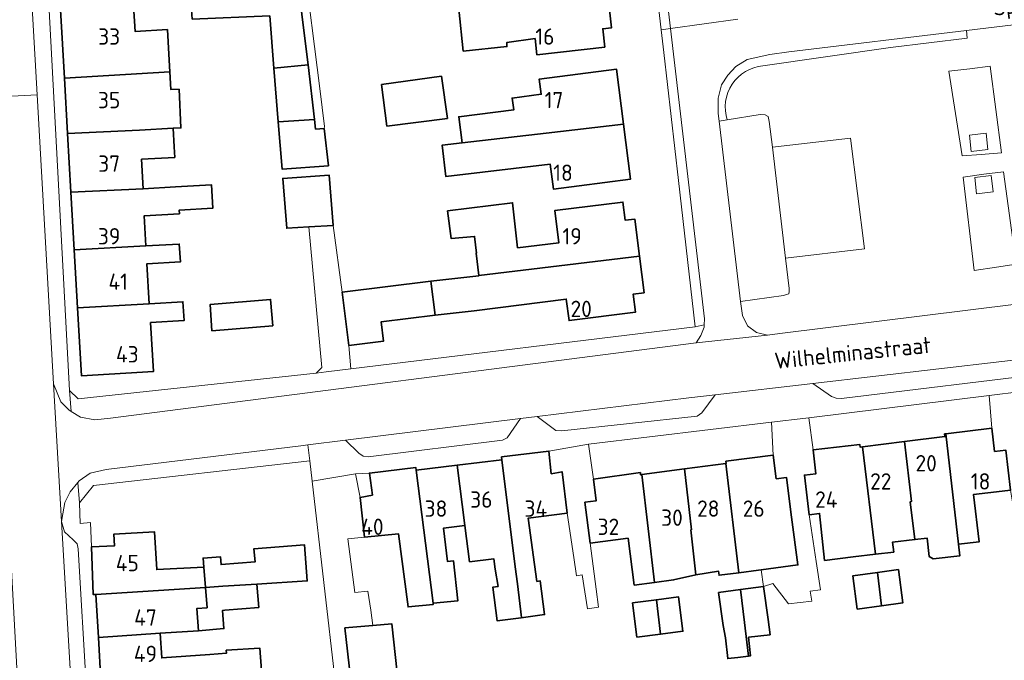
# Model space of a CAD drawing. Header units: metres. Extents: x 245598 to 248629, y 478632 to 481821.
# Tile 40 of 122: x 247546 to 247655, y 479422 to 479493. Entities that reach past the tile are written whole.
import ezdxf
from ezdxf.enums import TextEntityAlignment as Align

# ---------------------------------------------------------------- set-up
doc = ezdxf.new("R2010")
doc.units = ezdxf.units.M
for name, color, linetype, lineweight in [('B-XX-GR-GROENVOORZIENING-GV', 80, 'Continuous', 18), ('B-XX-OG-BEBOUWING-GV', 7, 'Continuous', 35), ('B-XX-OG-BEBOUWING-T18', 10, 'Continuous', 18), ('B-XX-OG-TERREIN_ERF-GV', 7, 'Continuous', 18), ('B-XX-OG-TOPOGRAFIE-T18', 10, 'Continuous', 18), ('B-XX-VH-VERHARDING_GESLOTEN-GV', 252, 'Continuous', 18), ('B-XX-VH-VERHARDING_HALFVERHARDING-GV', 252, 'Continuous', 18), ('B-XX-VH-VERHARDING_OPEN-GV', 252, 'Continuous', 18)]:
    doc.layers.add(name, color=color, linetype=linetype, lineweight=lineweight)
doc.styles.add('NLCS-ISO-M-T18', font='NLCS-ISO.ttf', dxfattribs={"height": 1.8})

msp = doc.modelspace()

# ---------------------------------------------------------------- linework, layer by layer
at = {"layer": 'B-XX-GR-GROENVOORZIENING-GV'}
for points in [[(247659.875, 479492.787), (247650.452, 479491.654), (247650.535, 479490.823), (247642.081, 479489.778), (247628.011, 479487.778)], [(247624.095, 479481.82), (247627.725, 479482.4), (247628.275, 479482.388), (247628.6, 479482.175), (247628.725, 479481.625), (247629.062, 479478.797), (247637.678, 479479.823), (247639.197, 479467.622), (247630.516, 479466.588), (247630.912, 479463.263), (247630.912, 479462.9), (247630.888, 479462.675), (247630.625, 479462.588), (247630.287, 479462.463), (247625.544, 479461.826), (247625.575, 479461.563), (247625.775, 479460.262), (247626.313, 479459.125), (247627.325, 479458.413), (247628.533, 479458.113), (247629.9, 479458.275), (247661.238, 479462.175)]]:
    msp.add_lwpolyline(points, dxfattribs=at)
msp.add_lwpolyline([(247628.011, 479487.778, 0.4821466), (247624.095, 479481.82)], format="xyb", dxfattribs=at)
for points in [[(247649.956, 479477.861), (247652.071, 479478.015), (247654.311, 479478.179), (247653.037, 479487.739), (247650.796, 479487.459), (247648.498, 479487.172)], [(247649.956, 479477.861), (247648.498, 479487.172), (247650.796, 479487.459), (247653.037, 479487.739), (247654.311, 479478.179), (247652.071, 479478.015)], [(247650.977, 479478.334), (247652.808, 479478.552), (247652.594, 479480.356), (247650.763, 479480.139)], [(247650.977, 479478.334), (247650.763, 479480.139), (247652.594, 479480.356), (247652.808, 479478.552)], [(247629.062, 479478.797), (247630.516, 479466.588), (247639.197, 479467.622), (247637.678, 479479.823)], [(247651.3, 479465.237), (247653.747, 479465.595), (247655.905, 479465.911), (247654.524, 479476.108), (247652.366, 479475.825), (247650.062, 479475.524)], [(247651.3, 479465.237), (247650.062, 479475.524), (247652.366, 479475.825), (247654.524, 479476.108), (247655.905, 479465.911), (247653.747, 479465.595)], [(247651.561, 479473.675), (247653.392, 479473.893), (247653.178, 479475.697), (247651.347, 479475.479)], [(247651.561, 479473.675), (247651.347, 479475.479), (247653.178, 479475.697), (247653.392, 479473.893)], [(247648.164, 479447.249), (247653.242, 479447.851), (247652.956, 479451.467), (247633.066, 479449.005), (247633.536, 479445.486), (247638.698, 479446.057), (247638.731, 479445.773), (247639.006, 479445.807), (247643.613, 479446.385), (247648.067, 479446.943), (247648.032, 479447.233)], [(247628.967, 479448.511), (247608.811, 479446.089), (247609.353, 479442.261), (247614.523, 479442.971), (247614.529, 479442.724), (247614.689, 479442.745), (247619.369, 479443.369), (247623.95, 479443.98), (247623.965, 479443.982), (247623.935, 479444.21), (247629.152, 479444.896)]]:
    msp.add_lwpolyline(points, close=True, dxfattribs=at)
at = {"layer": 'B-XX-OG-BEBOUWING-GV'}
for points in [[(247573.694, 479493.288), (247574.138, 479487.5), (247577.925, 479487.888), (247577.212, 479493.438), (247576.925, 479496.612), (247564.938, 479496.037), (247565.163, 479492.925)], [(247602.457, 479494.937), (247594.513, 479494.014), (247595, 479489.4), (247599.825, 479489.888), (247599.825, 479490.362), (247602.922, 479490.776), (247603.12, 479489), (247610.599, 479489.836), (247610.372, 479491.866), (247611.35, 479491.976), (247610.91, 479495.918)], [(247551.077, 479486.408), (247562.68, 479487.111), (247562.567, 479489.076), (247562.422, 479491.764), (247558.848, 479491.572), (247558.687, 479494.39), (247550.646, 479493.93)], [(247562.68, 479487.111), (247551.077, 479486.408), (247551.426, 479480.306), (247559.353, 479480.68), (247563.038, 479480.892), (247563.908, 479480.938), (247563.698, 479485.192), (247562.791, 479485.168)], [(247577.925, 479487.888), (247574.138, 479487.5), (247574.633, 479481.62), (247578.617, 479481.869)], [(247604.144, 479480.358), (247612.652, 479481.343), (247611.872, 479487.415), (247603.377, 479486.322), (247603.592, 479484.652), (247600.387, 479484.225), (247600.563, 479482.925), (247594.512, 479482.162), (247594.873, 479479.284)], [(247586.001, 479485.732), (247586.6, 479481.138), (247593.262, 479481.975), (247592.6, 479486.625)], [(247578.617, 479481.869), (247574.633, 479481.62), (247575.075, 479476.375), (247580.163, 479476.763), (247579.675, 479480.875), (247578.738, 479480.813)], [(247559.353, 479480.68), (247551.426, 479480.306), (247551.795, 479473.871), (247559.763, 479474.228), (247559.577, 479477.48), (247563.222, 479477.69), (247563.156, 479478.838), (247563.038, 479480.892)], [(247612.652, 479481.343), (247604.144, 479480.358), (247594.873, 479479.284), (247592.681, 479479.03), (247593.079, 479475.596), (247604.584, 479476.929), (247604.936, 479474.194), (247613.43, 479475.286)], [(247577.979, 479470.029), (247580.688, 479470.188), (247580.238, 479475.725), (247575.125, 479475.375), (247575.563, 479469.888)], [(247552.16, 479467.505), (247560.04, 479467.933), (247559.851, 479471.248), (247563.748, 479471.472), (247563.725, 479471.883), (247567.433, 479472.097), (247567.285, 479474.661), (247563.326, 479474.433), (247559.763, 479474.228), (247551.795, 479473.871)], [(247600.972, 479467.711), (247600.438, 479472.698), (247593.275, 479471.787), (247593.662, 479468.763), (247596.263, 479468.975), (247596.463, 479467.144), (247596.426, 479467.139), (247596.733, 479464.694), (247614.417, 479466.808), (247613.904, 479470.892), (247612.844, 479470.759), (247612.591, 479472.765), (247605.093, 479471.822), (247605.537, 479468.285)], [(247560.04, 479467.933), (247552.16, 479467.505), (247552.525, 479461.126), (247560.407, 479461.569), (247560.156, 479465.968), (247563.844, 479466.179), (247563.731, 479468.144)], [(247614.417, 479466.808), (247596.733, 479464.694), (247596.739, 479464.649), (247595.724, 479464.521), (247591.443, 479464.053), (247591.902, 479460.3), (247596.193, 479460.799), (247606.361, 479462.078), (247606.66, 479459.704), (247613.969, 479460.623), (247613.718, 479462.618), (247614.925, 479462.77)], [(247581.683, 479462.858), (247582.403, 479456.976), (247586.221, 479457.444), (247585.96, 479459.574), (247591.902, 479460.3), (247591.443, 479464.053)], [(247574.017, 479459.15), (247573.775, 479462.038), (247567.125, 479461.475), (247567.313, 479458.588)], [(247552.525, 479461.126), (247552.954, 479453.638), (247560.869, 479454.091), (247560.559, 479459.5), (247564.247, 479459.711), (247564.128, 479461.782), (247560.407, 479461.569)], [(247648.164, 479447.249), (247649.578, 479435.069), (247651.824, 479435.335), (247651.207, 479440.545), (247654.366, 479440.92), (247655.297, 479441.03), (247654.774, 479445.45), (247653.544, 479445.305), (247653.242, 479447.851)], [(247649.578, 479435.069), (247648.164, 479447.249), (247648.032, 479447.233), (247648.067, 479446.943), (247643.613, 479446.385), (247644.38, 479439.772), (247644.25, 479439.757), (247644.756, 479435.589), (247646.102, 479435.761), (247646.338, 479433.723), (247646.766, 479433.469), (247649.724, 479433.813)], [(247639.006, 479445.807), (247638.731, 479445.773), (247638.698, 479446.057), (247633.536, 479445.486), (247633.849, 479442.844), (247632.591, 479442.695), (247633.108, 479438.326), (247634.257, 479438.462), (247634.804, 479433.298), (247637.968, 479433.676), (247640.402, 479433.965)], [(247639.006, 479445.807), (247640.402, 479433.965), (247642.439, 479434.206), (247642.309, 479435.304), (247644.756, 479435.589), (247644.25, 479439.757), (247644.38, 479439.772), (247643.613, 479446.385)], [(247599.265, 479444.385), (247600.738, 479432.58), (247600.973, 479430.701), (247601.436, 479426.99), (247601.379, 479426.982), (247603.964, 479427.318), (247603.483, 479431.027), (247603.126, 479430.981), (247602.865, 479432.839), (247602.148, 479437.939), (247606.472, 479438.5), (247605.889, 479443.055), (247604.708, 479442.837), (247604.446, 479445.333), (247599.226, 479444.696)], [(247627.816, 479432.258), (247631.865, 479432.789), (247631.173, 479438.06), (247630.598, 479442.44), (247629.493, 479442.295), (247629.152, 479444.896), (247623.935, 479444.21), (247623.965, 479443.982), (247623.95, 479443.98), (247625.348, 479431.934), (247627.52, 479432.219)], [(247584.144, 479435.862), (247587.887, 479436.216), (247588.926, 479428.165), (247591.71, 479428.438), (247591.693, 479428.567), (247589.809, 479443.247), (247589.772, 479443.539), (247584.662, 479442.913), (247584.993, 479440.497), (247583.636, 479440.242)], [(247595.188, 479437.15), (247594.34, 479443.792), (247589.809, 479443.247), (247591.693, 479428.567), (247594.418, 479428.859), (247593.943, 479433.236), (247593.254, 479433.175), (247592.846, 479436.859)], [(247594.34, 479443.792), (247595.188, 479437.15), (247595.699, 479433.145), (247598.358, 479433.485), (247598.541, 479432.313), (247598.837, 479430.423), (247598.253, 479430.347), (247598.734, 479426.639), (247601.379, 479426.982), (247601.436, 479426.99), (247600.973, 479430.701), (247600.738, 479432.58), (247599.265, 479444.385)], [(247620.074, 479436.654), (247620.631, 479431.71), (247623.128, 479432.095), (247623.186, 479431.651), (247625.348, 479431.934), (247623.95, 479443.98), (247619.369, 479443.369), (247620.147, 479436.664)], [(247609.353, 479442.261), (247609.667, 479439.866), (247608.41, 479439.701), (247609.003, 479435.188), (247613.167, 479435.734), (247613.843, 479430.582), (247616.068, 479430.874), (247614.689, 479442.745), (247614.529, 479442.724), (247614.523, 479442.971)], [(247614.689, 479442.745), (247616.068, 479430.874), (247618.176, 479431.15), (247620.631, 479431.71), (247620.074, 479436.654), (247620.147, 479436.664), (247619.369, 479443.369)], [(247566.428, 479432.568), (247561.25, 479432.276), (247560.994, 479436.448), (247556.523, 479436.202), (247556.601, 479434.912), (247554.038, 479434.774), (247554.243, 479429.536), (247554.526, 479429.554), (247566.613, 479430.321)], [(247566.428, 479432.568), (247566.613, 479430.321), (247568.517, 479430.442), (247572.278, 479430.68), (247577.825, 479431.032), (247577.533, 479435), (247571.933, 479434.567), (247572.078, 479433.136), (247568.322, 479432.83), (247568.274, 479433.686), (247566.35, 479433.555)], [(247640.639, 479431.956), (247637.909, 479431.578), (247638.413, 479427.939), (247641.069, 479428.306)], [(247641.069, 479428.306), (247643.446, 479428.635), (247642.943, 479432.275), (247640.639, 479431.956)], [(247565.667, 479428.01), (247565.837, 479425.553), (247568.641, 479425.783), (247568.496, 479427.777), (247568.731, 479427.816), (247572.486, 479428.121), (247572.278, 479430.68), (247568.517, 479430.442), (247566.613, 479430.321), (247566.797, 479428.08)], [(247625.562, 479430.089), (247625.985, 479426.446), (247626.415, 479422.738), (247626.644, 479422.767), (247626.444, 479424.833), (247628.8, 479425.1), (247628.581, 479426.802), (247628.084, 479430.434)], [(247554.812, 479424.79), (247561.628, 479425.262), (247565.837, 479425.553), (247565.667, 479428.01), (247566.797, 479428.08), (247566.613, 479430.321), (247554.526, 479429.554)], [(247625.985, 479426.446), (247625.562, 479430.089), (247623.126, 479429.756), (247623.623, 479426.123), (247623.889, 479424.767), (247624.147, 479422.475), (247625.244, 479422.589), (247626.415, 479422.738)], [(247616.291, 479428.954), (247613.665, 479428.619), (247614.144, 479424.854), (247616.728, 479425.184)], [(247616.728, 479425.184), (247619.209, 479425.5), (247618.73, 479429.265), (247616.291, 479428.954)], [(247585.04, 479426.132), (247581.967, 479425.867), (247582.6, 479420.389), (247582.8, 479420.411), (247585.111, 479420.656), (247587.733, 479420.911), (247587.122, 479426.311)], [(247569.055, 479420.928), (247572.768, 479421.167), (247572.613, 479423.625), (247568.899, 479423.39), (247568.919, 479423.067), (247567.089, 479422.935), (247561.79, 479422.552), (247561.628, 479425.262), (247554.812, 479424.79), (247555.097, 479420.03), (247567.179, 479420.807)]]:
    msp.add_lwpolyline(points, close=True, dxfattribs=at)
at = {"layer": 'B-XX-OG-TERREIN_ERF-GV'}
for points in [[(247549.399, 479493.912), (247551.625, 479452), (247552.575, 479451.075), (247578.788, 479453.938), (247579.425, 479454.538), (247577.979, 479470.029), (247575.563, 479469.888), (247575.125, 479475.375), (247580.238, 479475.725), (247580.688, 479470.188), (247581.683, 479462.858), (247591.443, 479464.053), (247595.724, 479464.521), (247596.739, 479464.649), (247596.733, 479464.694), (247596.426, 479467.139), (247596.463, 479467.144), (247596.263, 479468.975), (247593.662, 479468.763), (247593.275, 479471.787), (247600.438, 479472.698), (247600.972, 479467.711), (247605.537, 479468.285), (247605.093, 479471.822), (247612.591, 479472.765), (247612.844, 479470.759), (247613.904, 479470.892), (247614.417, 479466.808), (247614.925, 479462.77), (247613.718, 479462.618), (247613.969, 479460.623), (247606.66, 479459.704), (247606.361, 479462.078), (247596.193, 479460.799), (247591.902, 479460.3), (247585.96, 479459.574), (247586.221, 479457.444), (247582.403, 479456.976), (247582.637, 479454.4), (247620.563, 479459.025), (247618.737, 479475.138), (247617.112, 479489.225), (247616.82, 479491.746), (247615.864, 479500)], [(247577.4, 479499.5), (247579.2, 479485.263), (247579.725, 479481.075), (247579.675, 479480.875), (247580.163, 479476.763), (247575.075, 479476.375), (247574.633, 479481.62), (247574.138, 479487.5), (247573.694, 479493.288)], [(247610.91, 479495.918), (247611.35, 479491.976), (247610.372, 479491.866), (247610.599, 479489.836), (247603.12, 479489), (247602.922, 479490.776), (247599.825, 479490.362), (247599.825, 479489.888), (247595, 479489.4), (247594.513, 479494.014)], [(247558.687, 479494.39), (247558.848, 479491.572), (247562.422, 479491.764), (247562.567, 479489.076), (247562.68, 479487.111), (247562.791, 479485.168), (247563.698, 479485.192), (247563.908, 479480.938), (247563.038, 479480.892), (247563.156, 479478.838), (247563.222, 479477.69), (247559.577, 479477.48), (247559.763, 479474.228), (247563.326, 479474.433), (247567.285, 479474.661), (247567.433, 479472.097), (247563.725, 479471.883), (247563.748, 479471.472), (247559.851, 479471.248), (247560.04, 479467.933), (247563.731, 479468.144), (247563.844, 479466.179), (247560.156, 479465.968), (247560.407, 479461.569), (247564.128, 479461.782), (247564.247, 479459.711), (247560.559, 479459.5), (247560.869, 479454.091), (247552.954, 479453.638), (247552.525, 479461.126), (247552.16, 479467.505), (247551.795, 479473.871), (247551.426, 479480.306), (247551.077, 479486.408), (247550.646, 479493.93)], [(247582.211, 479408.533), (247578.349, 479442.006), (247578.089, 479444.254), (247554.289, 479441.556), (247552.744, 479439.633), (247552.789, 479437.367), (247553.944, 479437.467), (247554.038, 479434.774), (247556.601, 479434.912), (247556.523, 479436.202), (247560.994, 479436.448), (247561.25, 479432.276), (247566.428, 479432.568), (247566.35, 479433.555), (247568.274, 479433.686), (247568.322, 479432.83), (247572.078, 479433.136), (247571.933, 479434.567), (247577.533, 479435), (247577.825, 479431.032), (247572.278, 479430.68), (247572.486, 479428.121), (247568.731, 479427.816), (247568.496, 479427.777), (247568.641, 479425.783), (247565.837, 479425.553), (247561.628, 479425.262), (247561.79, 479422.552), (247567.089, 479422.935), (247568.919, 479423.067), (247568.899, 479423.39), (247572.613, 479423.625), (247572.768, 479421.167)], [(247655.297, 479441.03), (247654.366, 479440.92), (247651.207, 479440.545), (247651.824, 479435.335), (247649.578, 479435.069), (247649.724, 479433.813), (247646.766, 479433.469), (247646.338, 479433.723), (247646.102, 479435.761), (247644.756, 479435.589), (247642.309, 479435.304), (247642.439, 479434.206), (247640.402, 479433.965), (247637.968, 479433.676), (247634.804, 479433.298), (247634.257, 479438.462), (247633.108, 479438.326), (247633.889, 479433.189), (247634.352, 479430.052), (247633.211, 479429.889), (247633.411, 479428.822), (247633.4, 479428.822), (247630.844, 479428.511), (247629.1, 479430.733), (247628.084, 479430.434), (247627.816, 479432.258), (247627.52, 479432.219), (247625.348, 479431.934), (247623.186, 479431.651), (247623.128, 479432.095), (247620.631, 479431.71), (247618.176, 479431.15), (247616.068, 479430.874), (247613.843, 479430.582), (247613.167, 479435.734), (247609.003, 479435.188), (247609.633, 479430.133), (247609.906, 479428.136), (247608.678, 479427.978), (247608.1, 479431.689), (247607.494, 479431.602), (247607.189, 479433.6), (247606.472, 479438.5), (247602.148, 479437.939), (247602.865, 479432.839), (247603.126, 479430.981), (247603.483, 479431.027), (247603.964, 479427.318), (247601.379, 479426.982), (247598.734, 479426.639), (247598.253, 479430.347), (247598.837, 479430.423), (247598.541, 479432.313), (247598.358, 479433.485), (247595.699, 479433.145), (247595.188, 479437.15), (247592.846, 479436.859), (247593.254, 479433.175), (247593.943, 479433.236), (247594.418, 479428.859), (247591.693, 479428.567), (247591.71, 479428.438), (247588.926, 479428.165), (247587.887, 479436.216), (247584.144, 479435.862), (247582.289, 479435.656), (247583.067, 479429.756), (247584.5, 479429.9), (247584.811, 479427.8), (247585.04, 479426.132), (247587.122, 479426.311), (247587.733, 479420.911)]]:
    msp.add_lwpolyline(points, dxfattribs=at)
for points in [[(247603.592, 479484.652), (247603.377, 479486.322), (247611.872, 479487.415), (247612.652, 479481.343), (247613.43, 479475.286), (247604.936, 479474.194), (247604.584, 479476.929), (247593.079, 479475.596), (247592.681, 479479.03), (247594.873, 479479.284), (247594.512, 479482.162), (247600.563, 479482.925), (247600.387, 479484.225)], [(247586.001, 479485.732), (247592.6, 479486.625), (247593.262, 479481.975), (247586.6, 479481.138)], [(247573.775, 479462.038), (247574.017, 479459.15), (247567.313, 479458.588), (247567.125, 479461.475)], [(247583.144, 479442.833), (247583.636, 479440.242), (247584.993, 479440.497), (247584.662, 479442.913)], [(247641.069, 479428.306), (247638.413, 479427.939), (247637.909, 479431.578), (247640.639, 479431.956), (247642.943, 479432.275), (247643.446, 479428.635)], [(247628.084, 479430.434), (247628.581, 479426.802), (247628.8, 479425.1), (247626.444, 479424.833), (247626.644, 479422.767), (247626.415, 479422.738), (247625.244, 479422.589), (247624.147, 479422.475), (247623.889, 479424.767), (247623.623, 479426.123), (247623.126, 479429.756), (247625.562, 479430.089)], [(247616.728, 479425.184), (247614.144, 479424.854), (247613.665, 479428.619), (247616.291, 479428.954), (247618.73, 479429.265), (247619.209, 479425.5)]]:
    msp.add_lwpolyline(points, close=True, dxfattribs=at)
at = {"layer": 'B-XX-VH-VERHARDING_GESLOTEN-GV'}
for points in [[(247542.418, 479484.281), (247548.062, 479484.584), (247547.19, 479500), (247546.725, 479508.225), (247544.575, 479555.225)], [(247616.898, 479500), (247617.844, 479491.889), (247625.272, 479492.925)], [(247625.272, 479492.925), (247617.844, 479491.889), (247621.575, 479459.913), (247621.548, 479459.227), (247621.538, 479458.987), (247621.188, 479458.075), (247620.663, 479457.275), (247628.533, 479458.113), (247627.325, 479458.413), (247626.313, 479459.125), (247625.775, 479460.262), (247625.575, 479461.563), (247625.544, 479461.826), (247623.188, 479481.675), (247623.087, 479482.525), (247623.075, 479484.225), (247623.438, 479485.675), (247624.163, 479486.763), (247625.038, 479487.7), (247626.3, 479488.487), (247628.775, 479489.037), (247630.862, 479489.3), (247650.452, 479491.654), (247659.875, 479492.787)], [(247661.238, 479462.175), (247629.9, 479458.275), (247628.533, 479458.113), (247620.663, 479457.275), (247556.162, 479448.963), (247554.425, 479448.788), (247552.838, 479449.088), (247551.832, 479449.709), (247551.563, 479449.875), (247550.675, 479450.775), (247549.862, 479452.737), (247550.767, 479437.589), (247550.889, 479438.411), (247551.111, 479439.656), (247551.711, 479440.833), (247552.541, 479441.88), (247552.689, 479442.067), (247553.9, 479442.889), (247555.667, 479443.311), (247577.111, 479445.911), (247577.896, 479446.009), (247582.022, 479446.522), (247601.32, 479448.909), (247603.133, 479449.133), (247619.844, 479451.2), (247622.744, 479451.533), (247633.511, 479452.789), (247661.267, 479456)]]:
    msp.add_lwpolyline(points, dxfattribs=at)
msp.add_lwpolyline([(247551.967, 479416.989), (247550.767, 479437.589), (247549.862, 479452.737), (247548.062, 479484.584), (247542.418, 479484.281), (247543.1, 479471.7), (247544.911, 479438.311), (247547.333, 479393.767), (247548.749, 479367.175), (247554.722, 479367.522), (247554.244, 479375.433)], close=True, dxfattribs=at)
at = {"layer": 'B-XX-VH-VERHARDING_HALFVERHARDING-GV'}
msp.add_lwpolyline([(247628.011, 479487.778), (247642.081, 479489.778), (247650.535, 479490.823), (247650.452, 479491.654), (247630.862, 479489.3), (247628.775, 479489.037), (247626.3, 479488.487), (247625.038, 479487.7), (247624.163, 479486.763), (247623.438, 479485.675), (247623.075, 479484.225), (247623.087, 479482.525), (247623.188, 479481.675), (247624.095, 479481.82)], dxfattribs=at)
msp.add_lwpolyline([(247624.095, 479481.82, -0.4821466), (247628.011, 479487.778)], format="xyb", dxfattribs=at)
at = {"layer": 'B-XX-VH-VERHARDING_OPEN-GV'}
for points in [[(247544.575, 479555.225), (247546.725, 479508.225), (247547.19, 479500), (247548.062, 479484.584), (247549.862, 479452.737), (247550.675, 479450.775), (247551.563, 479449.875), (247551.832, 479449.709), (247551.625, 479452), (247549.399, 479493.912), (247549.3, 479495.775), (247549.211, 479497.487), (247549.081, 479500), (247544.687, 479584.861)], [(247577.212, 479493.438), (247577.925, 479487.888), (247578.617, 479481.869), (247578.738, 479480.813), (247579.675, 479480.875), (247579.725, 479481.075), (247579.2, 479485.263), (247577.4, 479499.5)], [(247660.211, 479454), (247636.689, 479451.133), (247636.089, 479451.156), (247635.567, 479451.367), (247633.511, 479452.789), (247622.744, 479451.533), (247621.289, 479449.533), (247620.789, 479449.2), (247605.867, 479447.567), (247605.2, 479447.611), (247603.133, 479449.133), (247601.32, 479448.909), (247599.844, 479446.8), (247599.344, 479446.533), (247584.533, 479444.7), (247584, 479444.767), (247583.511, 479445.111), (247582.022, 479446.522), (247577.896, 479446.009), (247578.089, 479444.254), (247578.349, 479442.006), (247583.144, 479442.833), (247584.662, 479442.913), (247589.772, 479443.539), (247589.809, 479443.247), (247594.34, 479443.792), (247599.265, 479444.385), (247599.226, 479444.696), (247604.446, 479445.333), (247608.811, 479446.089), (247628.967, 479448.511), (247632.756, 479448.967), (247633.066, 479449.005), (247652.956, 479451.467), (247656.498, 479451.905)], [(247582.6, 479420.389), (247581.967, 479425.867), (247585.04, 479426.132), (247584.811, 479427.8), (247584.5, 479429.9), (247583.067, 479429.756), (247582.289, 479435.656), (247584.144, 479435.862), (247583.636, 479440.242), (247583.144, 479442.833), (247578.349, 479442.006), (247582.211, 479408.533)], [(247555.097, 479420.03), (247554.812, 479424.79), (247554.526, 479429.554), (247554.243, 479429.536), (247554.038, 479434.774), (247553.944, 479437.467), (247552.789, 479437.367), (247552.744, 479439.633), (247552.541, 479441.88), (247551.711, 479440.833), (247551.111, 479439.656), (247550.889, 479438.411), (247550.767, 479437.589), (247551.089, 479436.456), (247552.033, 479435.567), (247552.467, 479435.111), (247552.6, 479434.567), (247553.5, 479418.989)]]:
    msp.add_lwpolyline(points, dxfattribs=at)
for points in [[(247604.678, 479575.195), (247605.971, 479564.772), (247607.675, 479551.037), (247606.8, 479551.075), (247606.802, 479551.013), (247606.875, 479548.2), (247607.925, 479548.313), (247612.375, 479511.338), (247612.575, 479509.025), (247613.175, 479507.088), (247613.825, 479505.375), (247615.563, 479502.6), (247615.864, 479500), (247616.82, 479491.746), (247617.844, 479491.889), (247616.898, 479500), (247616.125, 479506.625), (247615.862, 479507.775), (247615.025, 479508.513), (247614.513, 479509.075), (247612.9, 479520.975), (247606.7, 479573.425), (247606.887, 479574.813), (247607.288, 479575.525)], [(247620.563, 479459.025), (247621.548, 479459.227), (247621.575, 479459.913), (247617.844, 479491.889), (247616.82, 479491.746), (247617.112, 479489.225), (247618.737, 479475.138)], [(247630.516, 479466.588), (247629.062, 479478.797), (247628.725, 479481.625), (247628.6, 479482.175), (247628.275, 479482.388), (247627.725, 479482.4), (247624.095, 479481.82), (247623.188, 479481.675), (247625.544, 479461.826), (247630.287, 479462.463), (247630.625, 479462.588), (247630.888, 479462.675), (247630.912, 479462.9), (247630.912, 479463.263)], [(247577.979, 479470.029), (247579.425, 479454.538), (247578.788, 479453.938), (247579.913, 479454.075), (247582.637, 479454.4), (247582.403, 479456.976), (247581.683, 479462.858), (247580.688, 479470.188)], [(247582.637, 479454.4), (247579.913, 479454.075), (247578.788, 479453.938), (247552.575, 479451.075), (247551.625, 479452), (247551.832, 479449.709), (247552.838, 479449.088), (247554.425, 479448.788), (247556.162, 479448.963), (247620.663, 479457.275), (247621.188, 479458.075), (247621.538, 479458.987), (247621.548, 479459.227), (247620.563, 479459.025)], [(247662.011, 479456.1), (247661.267, 479456), (247633.511, 479452.789), (247635.567, 479451.367), (247636.089, 479451.156), (247636.689, 479451.133), (247660.211, 479454), (247660.789, 479454.389)], [(247603.133, 479449.133), (247605.2, 479447.611), (247605.867, 479447.567), (247620.789, 479449.2), (247621.289, 479449.533), (247622.744, 479451.533), (247619.844, 479451.2)], [(247652.956, 479451.467), (247653.242, 479447.851), (247653.544, 479445.305), (247654.774, 479445.45), (247655.297, 479441.03), (247655.789, 479437.933), (247656.337, 479434.143), (247658.433, 479434.411), (247658.179, 479436.1), (247657.382, 479441.392), (247656.8, 479445.736), (247658.107, 479445.911), (247657.765, 479448.453), (247656.933, 479448.456), (247656.498, 479451.905)], [(247601.32, 479448.909), (247582.022, 479446.522), (247583.511, 479445.111), (247584, 479444.767), (247584.533, 479444.7), (247599.344, 479446.533), (247599.844, 479446.8)], [(247633.066, 479449.005), (247632.756, 479448.967), (247628.967, 479448.511), (247629.152, 479444.896), (247629.493, 479442.295), (247630.598, 479442.44), (247631.173, 479438.06), (247631.865, 479432.789), (247627.816, 479432.258), (247628.084, 479430.434), (247629.1, 479430.733), (247630.844, 479428.511), (247633.4, 479428.822), (247633.411, 479428.822), (247633.211, 479429.889), (247634.352, 479430.052), (247633.889, 479433.189), (247633.108, 479438.326), (247632.591, 479442.695), (247633.849, 479442.844), (247633.536, 479445.486)], [(247578.089, 479444.254), (247577.896, 479446.009), (247577.111, 479445.911), (247555.667, 479443.311), (247553.9, 479442.889), (247552.689, 479442.067), (247552.541, 479441.88), (247552.744, 479439.633), (247554.289, 479441.556)], [(247604.446, 479445.333), (247604.708, 479442.837), (247605.889, 479443.055), (247606.472, 479438.5), (247607.189, 479433.6), (247607.494, 479431.602), (247608.1, 479431.689), (247608.678, 479427.978), (247609.906, 479428.136), (247609.633, 479430.133), (247609.003, 479435.188), (247608.41, 479439.701), (247609.667, 479439.866), (247609.353, 479442.261), (247608.811, 479446.089)], [(247550.767, 479437.589), (247551.967, 479416.989), (247553.5, 479418.989), (247552.6, 479434.567), (247552.467, 479435.111), (247552.033, 479435.567), (247551.089, 479436.456)]]:
    msp.add_lwpolyline(points, close=True, dxfattribs=at)

# ---------------------------------------------------------------- texts
at = {"layer": 'B-XX-OG-BEBOUWING-T18', "style": 'NLCS-ISO-M-T18'}
for s, p in [('33', (247556, 479491)), ('16', (247604, 479491)), ('35', (247556, 479484)), ('17', (247605, 479484)), ('37', (247556, 479477)), ('18', (247606, 479476)), ('39', (247556, 479469)), ('19', (247607, 479469)), ('41', (247557, 479464)), ('20', (247608, 479461)), ('43', (247558, 479456)), ('20', (247646, 479444)), ('22', (247641, 479442)), ('18', (247652, 479442)), ('36', (247597, 479440)), ('24', (247635, 479440)), ('38', (247592, 479439)), ('34', (247603, 479439)), ('28', (247622, 479439)), ('26', (247627, 479439)), ('30', (247618, 479438)), ('40', (247585, 479437)), ('32', (247611, 479437)), ('45', (247558, 479433)), ('47', (247560, 479427)), ('49', (247560, 479423))]:
    msp.add_text(s, height=1.8, dxfattribs=at).set_placement(p, align=Align.MIDDLE_CENTER)
at = {"layer": 'B-XX-OG-TOPOGRAFIE-T18', "style": 'NLCS-ISO-M-T18'}
for s, rotation, p in [('Spanjaardsplein', 7.6, (247661.521, 479495.239)), ('Wilhelminastraat', 6, (247637.917, 479456.166))]:
    msp.add_text(s, height=1.8, rotation=rotation, dxfattribs=at).set_placement(p, align=Align.MIDDLE_CENTER)

doc.saveas('drawing.dxf')
